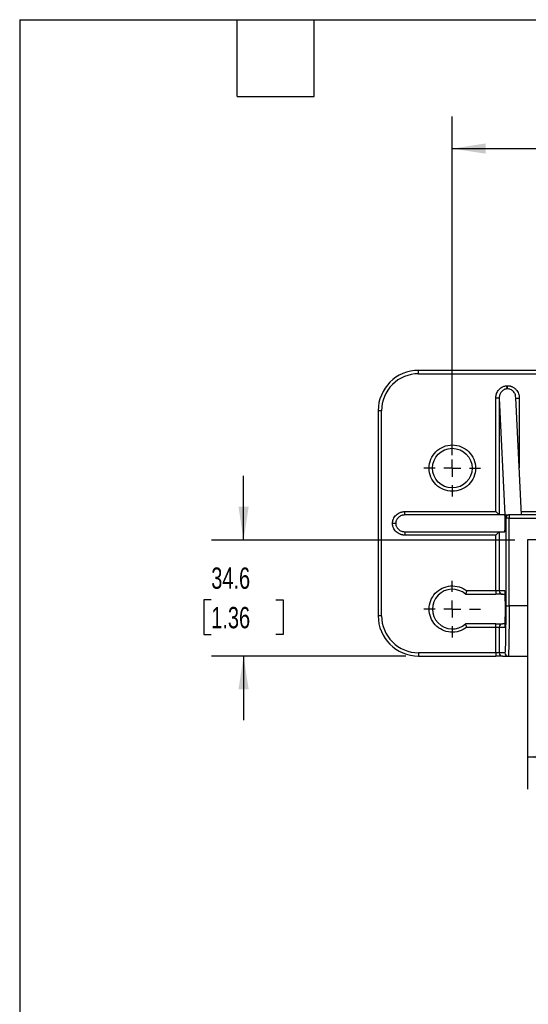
# Model space of a CAD drawing. Header units: millimetres. Extents: x 19 to 819, y 19 to 629.
# Tile 2 of 5: x 19 to 170, y 336 to 629. Entities that reach past the tile are written whole.
import ezdxf

# ---------------------------------------------------------------- set-up
doc = ezdxf.new("R2010")
doc.units = ezdxf.units.MM
doc.header["$LTSCALE"] = 3
doc.linetypes.add('CENTERX2', pattern=[20.32, 12.7, -2.54, 2.54, -2.54])
doc.layers.add('CENTER', color=40, linetype='CENTERX2')
doc.layers.add('DIMENSIONS', color=140, linetype='Continuous', lineweight=25)
doc.layers.add('TEXT', color=140, linetype='Continuous', lineweight=25)
doc.styles.add('SLDTEXTSTYLE0', font='TXT', dxfattribs={"width": 0.7})
doc.dimstyles.new('SLDDIMSTYLE1', dxfattribs={"dimtxt": 6.474023, "dimasz": 9.906, "dimexe": 0, "dimexo": 0.0625, "dimgap": 1.618506, "dimtad": 0, "dimtih": 1, "dimtoh": 1, "dimrnd": 1e-09, "dimzin": 12, "dimdsep": 46, "dimtxsty": 'SLDTEXTSTYLE0', "dimsah": 1, "dimcen": 0.09, "dimadec": 0, "dimazin": 3, "dimtfac": 1, "dimtofl": 0, "dimtmove": 0, "dimatfit": 3, "dimfxl": 0, "dimfrac": 2, "dimtolj": 1, "dimtzin": 12, "dimarcsym": 0})
doc.dimstyles.new('SLDDIMSTYLE2', dxfattribs={"dimtxt": 6.474023, "dimasz": 9.906, "dimexe": 0, "dimexo": 0.0625, "dimgap": 1.618506, "dimtad": 0, "dimtih": 1, "dimtoh": 1, "dimrnd": 1e-09, "dimzin": 12, "dimdsep": 46, "dimtxsty": 'SLDTEXTSTYLE0', "dimsah": 1, "dimcen": 0.09, "dimadec": 0, "dimazin": 3, "dimtfac": 1, "dimtmove": 0, "dimatfit": 0, "dimfxl": 0, "dimfrac": 2, "dimtolj": 1, "dimtzin": 12, "dimarcsym": 0})

# ---------------------------------------------------------------- blocks, each defined once
blk = doc.blocks.new('_D_11')
at = {"layer": 'DIMENSIONS'}
for p, q in [((147.83, 499.05), (147.83, 599.83)), ((271.7, 499.05), (271.7, 599.83)), ((147.83, 590.3), (193.15, 590.3)), ((201.93, 590.3), (199.75, 590.3)), ((199.75, 590.3), (199.75, 580.02)), ((221.16, 590.3), (223.34, 590.3)), ((223.34, 590.3), (223.34, 580.02)), ((271.7, 590.3), (229.94, 590.3)), ((199.75, 580.02), (201.93, 580.02)), ((223.34, 580.02), (221.16, 580.02))]:
    blk.add_line(p, q, dxfattribs=at)
for points in [[(147.83, 590.3), (157.74, 588.78), (157.74, 591.83)], [(271.7, 590.3), (261.79, 591.83), (261.79, 588.78)]]:
    blk.add_solid(points, dxfattribs=at)
at = {"layer": 'DIMENSIONS', "char_height": 6.35, "attachment_point": 1, "style": 'SLDTEXTSTYLE0'}
for s, insert in [('123.9', (199.23, 599.94)), ('4.88', (201.93, 588.2))]:
    blk.add_mtext(s, dxfattribs=dict(at, insert=insert))
blk = doc.blocks.new('_D_16')
at = {"layer": 'DIMENSIONS'}
for p, q in [((85.7, 473.85), (85.7, 492.9)), ((166.4, 473.85), (76.18, 473.85)), ((76.08, 456.04), (73.91, 456.04)), ((73.91, 456.04), (73.91, 445.75)), ((95.32, 456.04), (97.5, 456.04)), ((97.5, 456.04), (97.5, 445.75)), ((73.91, 445.75), (76.08, 445.75)), ((97.5, 445.75), (95.32, 445.75)), ((133.96, 439.3), (76.18, 439.3)), ((85.7, 439.3), (85.7, 420.25))]:
    blk.add_line(p, q, dxfattribs=at)
for points in [[(85.7, 473.85), (87.23, 483.76), (84.18, 483.76)], [(85.7, 439.3), (84.18, 429.4), (87.23, 429.4)]]:
    blk.add_solid(points, dxfattribs=at)
at = {"layer": 'DIMENSIONS', "char_height": 6.35, "attachment_point": 1, "style": 'SLDTEXTSTYLE0'}
for s, insert in [('34.6', (76.08, 465.68)), ('1.36', (76.08, 453.94))]:
    blk.add_mtext(s, dxfattribs=dict(at, insert=insert))
blk = doc.blocks.new('_D_17')
at = {"layer": 'DIMENSIONS'}
for p, q in [((170.21, 470.04), (170.21, 399.77)), ((250.33, 435.49), (250.33, 399.77)), ((170.21, 409.3), (193.15, 409.3)), ((201.93, 409.3), (199.75, 409.3)), ((199.75, 409.3), (199.75, 399.01)), ((221.16, 409.3), (223.34, 409.3)), ((223.34, 409.3), (223.34, 399.01)), ((250.33, 409.3), (229.94, 409.3)), ((199.75, 399.01), (201.93, 399.01)), ((223.34, 399.01), (221.16, 399.01))]:
    blk.add_line(p, q, dxfattribs=at)
for points in [[(170.21, 409.3), (180.11, 407.77), (180.11, 410.82)], [(250.33, 409.3), (240.42, 410.82), (240.42, 407.77)]]:
    blk.add_solid(points, dxfattribs=at)
at = {"layer": 'DIMENSIONS', "char_height": 6.35, "attachment_point": 1, "style": 'SLDTEXTSTYLE0'}
for s, insert in [('80.1', (201.93, 418.93)), ('3.15', (201.93, 407.19))]:
    blk.add_mtext(s, dxfattribs=dict(at, insert=insert))
blk = doc.blocks.new('SW_CENTERMARKSYMBOL_3')
at = {"layer": 'CENTER', "color": 0}
for p, q in [((0, 5.08), (0, 8.44)), ((-5.08, 0), (-8.44, 0)), ((0, 0), (-2.54, 0)), ((0, 0), (0, 2.54)), ((0, 0), (0, -2.54)), ((0, 0), (2.54, 0)), ((5.08, 0), (8.44, 0)), ((0, -5.08), (0, -8.44))]:
    blk.add_line(p, q, dxfattribs=at)
blk = doc.blocks.new('SW_CENTERMARKSYMBOL_4')
at = {"layer": 'CENTER', "color": 0}
for p, q in [((0, 5.08), (0, 8.44)), ((-5.08, 0), (-8.44, 0)), ((0, 0), (-2.54, 0)), ((0, 0), (0, 2.54)), ((0, 0), (0, -2.54)), ((0, 0), (2.54, 0)), ((5.08, 0), (8.44, 0)), ((0, -5.08), (0, -8.44))]:
    blk.add_line(p, q, dxfattribs=at)

msp = doc.modelspace()

# ---------------------------------------------------------------- linework, layer by layer
for p, q in [((137.765, 523.305), (137.765, 524.305)), ((281.765, 524.305), (137.765, 524.305)), ((137.765, 523.305), (281.765, 523.305)), ((164.149, 518.819), (164.104, 519.758)), ((164.277, 518.821), (164.283, 519.761)), ((161.782, 516.06), (160.783, 516.06)), ((160.783, 482.305), (160.783, 516.06)), ((161.782, 516.06), (163.453, 481.305)), ((161.782, 516.06), (161.782, 481.305)), ((166.76, 516.154), (166.684, 516.592)), ((168.455, 481.305), (166.78, 516.157)), ((166.787, 516.016), (167.784, 516.016)), ((167.784, 516.016), (167.784, 495.279)), ((125.765, 512.305), (125.765, 451.305)), ((126.765, 512.305), (125.765, 512.305)), ((126.765, 451.305), (126.765, 512.305)), ((133.702, 481.305), (133.702, 482.305)), ((133.702, 482.305), (160.783, 482.305)), ((163.427, 481.305), (133.702, 481.305)), ((161.782, 481.305), (160.783, 482.305)), ((163.456, 481.259), (163.453, 481.305)), ((164.738, 481.305), (164.555, 481.305)), ((254.793, 481.305), (164.738, 481.305)), ((164.738, 481.305), (164.738, 480.305)), ((168.407, 482.305), (184.365, 482.305)), ((130.986, 478.805), (130.032, 478.805)), ((163.738, 480.305), (163.555, 480.305)), ((163.738, 480.305), (163.738, 454.305)), ((164.738, 480.305), (163.738, 480.305)), ((164.738, 454.305), (164.738, 480.305)), ((164.738, 480.305), (254.793, 480.305)), ((133.702, 476.305), (163.427, 476.305)), ((133.702, 476.305), (133.702, 475.305)), ((160.783, 475.305), (133.702, 475.305)), ((161.782, 476.304), (160.783, 475.305)), ((160.783, 458.705), (160.783, 475.305)), ((161.782, 476.304), (161.782, 458.705)), ((250.325, 473.855), (170.205, 473.855)), ((170.205, 473.855), (170.205, 454.305)), ((151.765, 457.705), (160.783, 457.705)), ((160.783, 458.705), (152.13, 458.705)), ((160.783, 458.705), (160.783, 457.705)), ((161.782, 458.705), (160.783, 458.705)), ((163.434, 458.705), (161.782, 458.705)), ((162.782, 457.705), (163.488, 457.705)), ((163.738, 454.305), (164.738, 454.305)), ((170.205, 454.305), (164.738, 454.305)), ((170.205, 454.305), (170.205, 439.305)), ((126.765, 451.305), (125.765, 451.305)), ((160.783, 448.905), (151.765, 448.905)), ((160.783, 447.905), (160.783, 448.905)), ((163.488, 448.905), (162.782, 448.905)), ((152.13, 447.905), (160.783, 447.905)), ((160.783, 447.905), (161.782, 447.905)), ((160.783, 440.305), (160.783, 447.905)), ((161.782, 447.905), (161.782, 440.305)), ((161.782, 447.905), (163.434, 447.905)), ((160.783, 440.305), (137.765, 440.305)), ((137.765, 440.305), (137.765, 439.305)), ((160.783, 440.305), (160.783, 439.305)), ((161.782, 440.305), (160.783, 440.305)), ((163.494, 440.305), (161.782, 440.305)), ((137.765, 439.305), (160.783, 439.305)), ((162.782, 439.305), (164.493, 439.305)), ((164.493, 439.305), (170.205, 439.305))]:
    msp.add_line(p, q)
msp.add_circle((147.835, 495.235), 5.9)
for centre, radius, start, end in [((137.765, 512.305), 12, 90, 180), ((164.555, 480.305), 1, 90.00436, 180.00436), ((164.738, 480.305), 1, 90.00436, 180.00436), ((147.835, 453.305), 5.9, 48.22465, 311.77535), ((162.782, 458.705), 1, 179.99564, 269.99564), ((137.765, 451.305), 12, 180, 270), ((162.782, 447.905), 1, 90.00436, 180.00436), ((162.782, 440.305), 1, 179.99564, 269.99564), ((164.494, 440.305), 1, 179.99564, 269.99564)]:
    msp.add_arc(centre, radius, start, end)
for centre, major_axis, ratio, start_param, end_param in [((161.783, 482.305), (0, 1), 0.0174551, 3.1241394, 3.1415927), ((163.427, 478.805), (0, 2.5), 0.0614048, 6.0910259, 6.2831853), ((163.427, 478.805), (0, 2.5), 0.0614048, 3.1415927, 5.3597513), ((161.783, 475.305), (0, 1), 0.0174551, 0, 0.0174533)]:
    msp.add_ellipse(centre, major_axis=major_axis, ratio=ratio, start_param=start_param, end_param=end_param)
for points, knots in [([(137.765, 523.305), (134.848, 523.305), (132.05, 522.146), (127.924, 518.02), (126.765, 515.222), (126.765, 512.305)], [0, 0, 0, 0, 0.5, 0.5, 1, 1, 1, 1]), ([(160.783, 516.06), (160.783, 516.125), (160.785, 516.255), (160.8, 516.449), (160.823, 516.641), (160.857, 516.832), (160.899, 517.02), (160.951, 517.206), (161.068, 517.557), (161.3, 518.053), (161.726, 518.632), (162.249, 519.113), (162.748, 519.409), (163.162, 519.578), (163.47, 519.67), (163.784, 519.733), (163.997, 519.75), (164.104, 519.758)], [0, 0, 0, 0, 0.035722, 0.0711822, 0.1064664, 0.1416616, 0.1768556, 0.2121362, 0.2475904, 0.3793598, 0.5097432, 0.6384702, 0.7658371, 0.8248259, 0.8831462, 0.9413518, 1, 1, 1, 1]), ([(164.149, 518.819), (164.099, 518.815), (163.999, 518.809), (163.848, 518.786), (163.699, 518.753), (163.552, 518.71), (163.407, 518.657), (163.162, 518.548), (162.827, 518.34), (162.458, 517.988), (162.153, 517.554), (161.967, 517.145), (161.859, 516.769), (161.795, 516.437), (161.787, 516.192), (161.782, 516.06)], [0, 0, 0, 0, 0.0375191, 0.0752174, 0.1131305, 0.1512929, 0.1897388, 0.2285015, 0.3512878, 0.4820222, 0.606895, 0.746787, 0.8163282, 0.9007316, 1, 1, 1, 1]), ([(164.104, 519.758), (164.134, 519.759), (164.194, 519.761), (164.253, 519.761), (164.283, 519.761)], [0, 0, 0, 0, 0.4999784, 1, 1, 1, 1]), ([(166.684, 516.592), (166.665, 516.743), (166.599, 517.261), (166.192, 517.876), (165.663, 518.368), (165.215, 518.628), (164.75, 518.788), (164.433, 518.81), (164.277, 518.821)], [0, 0, 0, 0, 0.1285152, 0.4377617, 0.5918054, 0.7350753, 0.8692737, 1, 1, 1, 1]), ([(164.283, 519.761), (164.346, 519.76), (164.473, 519.757), (164.661, 519.739), (164.847, 519.712), (165.031, 519.673), (165.214, 519.624), (165.394, 519.564), (165.624, 519.473), (165.897, 519.339), (166.205, 519.146), (166.495, 518.918), (166.852, 518.573), (167.233, 518.075), (167.502, 517.517), (167.65, 517.056), (167.727, 516.715), (167.775, 516.367), (167.781, 516.133), (167.784, 516.016)], [0, 0, 0, 0, 0.0334072, 0.0665999, 0.0996865, 0.1327766, 0.1659796, 0.1994038, 0.2331556, 0.2961689, 0.3596316, 0.4247486, 0.4903769, 0.621174, 0.7534808, 0.8152008, 0.8765318, 0.9379677, 1, 1, 1, 1]), ([(140.935, 495.235), (140.935, 497.065), (141.662, 498.82), (144.25, 501.408), (146.005, 502.135), (149.665, 502.135), (151.42, 501.408), (154.008, 498.82), (154.735, 497.065), (154.735, 495.235)], [0, 0, 0, 0, 0.25, 0.25, 0.5, 0.5, 0.75, 0.75, 1, 1, 1, 1]), ([(154.735, 495.235), (154.735, 493.405), (154.008, 491.65), (151.42, 489.062), (149.665, 488.335), (146.005, 488.335), (144.25, 489.062), (141.662, 491.65), (140.935, 493.405), (140.935, 495.235)], [0, 0, 0, 0, 0.25, 0.25, 0.5, 0.5, 0.75, 0.75, 1, 1, 1, 1]), ([(130.032, 478.805), (130.033, 478.868), (130.035, 478.994), (130.052, 479.182), (130.078, 479.368), (130.115, 479.553), (130.162, 479.735), (130.22, 479.916), (130.351, 480.259), (130.614, 480.743), (131.092, 481.298), (131.675, 481.753), (132.224, 482.023), (132.678, 482.171), (133.014, 482.248), (133.356, 482.296), (133.586, 482.302), (133.702, 482.305)], [0, 0, 0, 0, 0.0337292, 0.0672268, 0.1005996, 0.1339553, 0.1674019, 0.2010467, 0.2349947, 0.3630954, 0.4924583, 0.6229642, 0.7547128, 0.8161246, 0.8771389, 0.9382626, 1, 1, 1, 1]), ([(133.702, 481.305), (133.647, 481.304), (133.541, 481.302), (133.387, 481.289), (133.245, 481.27), (133.114, 481.246), (132.995, 481.219), (132.887, 481.19), (132.791, 481.16), (132.55, 481.077), (132.196, 480.906), (131.762, 480.579), (131.416, 480.187), (131.204, 479.81), (131.089, 479.502), (131.03, 479.272), (130.993, 479.039), (130.988, 478.882), (130.986, 478.805)], [0, 0, 0, 0, 0.0403841, 0.0781522, 0.1133045, 0.1458409, 0.1757616, 0.2030669, 0.227757, 0.2498324, 0.3899151, 0.5142403, 0.6458796, 0.7696604, 0.828092, 0.885897, 0.943168, 1, 1, 1, 1]), ([(163.453, 481.305), (163.457, 481.305), (163.464, 481.305), (163.485, 481.305), (163.508, 481.305), (163.548, 481.304), (163.614, 481.305), (163.729, 481.305), (163.873, 481.305), (164.038, 481.305), (164.207, 481.305), (164.371, 481.305), (164.496, 481.305), (164.555, 481.305)], [0, 0, 0, 0, 0.0805937, 0.1499287, 0.2080049, 0.2548224, 0.3901174, 0.5087444, 0.6420329, 0.7596733, 0.8477796, 0.927852, 1, 1, 1, 1]), ([(163.549, 480.312), (163.546, 480.392), (163.549, 480.471), (163.559, 480.614), (163.565, 480.679), (163.573, 480.849), (163.567, 480.931), (163.537, 481.064), (163.517, 481.115), (163.48, 481.2), (163.464, 481.234), (163.456, 481.259)], [0, 0, 0, 0, 0.125, 0.125, 0.25, 0.25, 0.5, 0.5, 0.75, 0.75, 1, 1, 1, 1]), ([(133.702, 475.305), (133.636, 475.306), (133.504, 475.307), (133.307, 475.323), (133.111, 475.348), (132.918, 475.383), (132.727, 475.428), (132.537, 475.484), (132.18, 475.608), (131.675, 475.856), (131.092, 476.31), (130.614, 476.866), (130.329, 477.392), (130.172, 477.827), (130.092, 478.147), (130.041, 478.474), (130.035, 478.694), (130.032, 478.805)], [0, 0, 0, 0, 0.0353663, 0.0704709, 0.1054064, 0.140267, 0.1751471, 0.2101413, 0.2453431, 0.3769982, 0.5075996, 0.6368708, 0.7650651, 0.8242206, 0.8827109, 0.9411114, 1, 1, 1, 1]), ([(130.986, 478.805), (130.987, 478.753), (130.989, 478.649), (131.005, 478.493), (131.032, 478.338), (131.069, 478.185), (131.117, 478.033), (131.217, 477.776), (131.416, 477.422), (131.762, 477.031), (132.196, 476.703), (132.603, 476.507), (132.977, 476.39), (133.311, 476.32), (133.564, 476.31), (133.702, 476.305)], [0, 0, 0, 0, 0.0378511, 0.0758851, 0.1141305, 0.1526152, 0.1913669, 0.2304125, 0.3541841, 0.4858519, 0.6101673, 0.7502798, 0.8149315, 0.8981743, 1, 1, 1, 1]), ([(163.549, 480.312), (163.55, 480.31), (163.552, 480.306), (163.554, 480.305), (163.555, 480.305)], [0, 0, 0, 0, 0.4993048, 1, 1, 1, 1]), ([(152.13, 447.905), (150.768, 446.822), (149.048, 446.293), (145.579, 446.556), (143.957, 447.338), (141.592, 449.889), (140.935, 451.565), (140.935, 455.044), (141.592, 456.72), (143.957, 459.271), (145.579, 460.053), (149.048, 460.316), (150.768, 459.788), (152.13, 458.705)], [0, 0, 0, 0, 0.1666667, 0.1666667, 0.3333333, 0.3333333, 0.5, 0.5, 0.6666667, 0.6666667, 0.8333333, 0.8333333, 1, 1, 1, 1]), ([(152.13, 458.705), (152.119, 458.672), (152.097, 458.61), (152.065, 458.519), (152.036, 458.435), (152.009, 458.358), (151.984, 458.289), (151.961, 458.226), (151.94, 458.17), (151.922, 458.121), (151.906, 458.078), (151.892, 458.041), (151.864, 457.967), (151.828, 457.869), (151.792, 457.774), (151.77, 457.715), (151.767, 457.708), (151.765, 457.705)], [0, 0, 0, 0, 0.0632521, 0.1229533, 0.1791037, 0.2317038, 0.2807542, 0.3262558, 0.3682097, 0.4066176, 0.4414815, 0.4728047, 0.5005913, 0.6340988, 0.7614978, 0.883278, 1, 1, 1, 1]), ([(162.782, 457.705), (162.773, 457.705), (162.558, 457.705), (161.81, 457.705), (161.307, 457.705), (160.783, 457.705)], [0, 0, 0, 0, 0.5, 0.5, 1, 1, 1, 1]), ([(163.434, 458.705), (163.435, 458.704), (163.438, 458.703), (163.441, 458.691), (163.445, 458.673), (163.448, 458.648), (163.453, 458.598), (163.46, 458.503), (163.469, 458.331), (163.478, 458.108), (163.489, 457.737), (163.501, 457.15), (163.512, 456.428), (163.518, 455.793), (163.522, 455.302), (163.525, 454.799), (163.527, 454.352), (163.528, 453.962), (163.528, 453.634), (163.528, 453.415), (163.528, 453.305)], [0, 0, 0, 0, 0.0233363, 0.0466305, 0.0699139, 0.0932179, 0.1165736, 0.17831, 0.2401086, 0.3044185, 0.36879, 0.5000299, 0.6312658, 0.69557, 0.7599358, 0.8216644, 0.8834551, 0.9223141, 0.961114, 1, 1, 1, 1]), ([(163.738, 454.305), (163.738, 452.472), (163.732, 450.64), (163.707, 447.254), (163.689, 445.701), (163.644, 443.109), (163.617, 442.072), (163.558, 440.669), (163.526, 440.305), (163.494, 440.305)], [0, 0, 0, 0, 0.25, 0.25, 0.5, 0.5, 0.75, 0.75, 1, 1, 1, 1]), ([(164.738, 454.305), (164.738, 454.176), (164.738, 453.919), (164.737, 453.533), (164.737, 453.146), (164.736, 452.758), (164.736, 452.37), (164.735, 451.982), (164.734, 451.593), (164.732, 451.205), (164.731, 450.818), (164.729, 450.431), (164.728, 450.046), (164.726, 449.663), (164.723, 449.281), (164.721, 448.901), (164.719, 448.524), (164.716, 448.15), (164.713, 447.779), (164.71, 447.412), (164.707, 447.048), (164.704, 446.689), (164.7, 446.334), (164.697, 445.983), (164.693, 445.638), (164.689, 445.299), (164.685, 444.965), (164.68, 444.638), (164.676, 444.317), (164.671, 444.003), (164.666, 443.701), (164.661, 443.406), (164.656, 443.116), (164.651, 442.822), (164.644, 442.527), (164.638, 442.232), (164.631, 441.939), (164.624, 441.65), (164.616, 441.367), (164.608, 441.092), (164.6, 440.827), (164.591, 440.575), (164.582, 440.337), (164.572, 440.117), (164.562, 439.917), (164.552, 439.74), (164.541, 439.589), (164.53, 439.466), (164.518, 439.375), (164.506, 439.316), (164.498, 439.308), (164.493, 439.305)], [0, 0, 0, 0, 0.0163284, 0.032722, 0.0491808, 0.0657047, 0.0822938, 0.098948, 0.1156675, 0.1324521, 0.1493018, 0.1662168, 0.1831969, 0.2002423, 0.2173528, 0.2345285, 0.2517694, 0.2690755, 0.2864468, 0.3038833, 0.321385, 0.3389519, 0.3565841, 0.3742814, 0.392044, 0.4098717, 0.4277647, 0.4457229, 0.4637464, 0.481835, 0.4999889, 0.517405, 0.5356195, 0.5546324, 0.5744437, 0.5950534, 0.6164615, 0.6386679, 0.6616728, 0.6854759, 0.7100774, 0.7354773, 0.7616755, 0.788672, 0.8164669, 0.84506, 0.8744515, 0.9046412, 0.9356292, 0.9674155, 1, 1, 1, 1]), ([(126.765, 451.305), (126.765, 448.387), (127.924, 445.589), (132.05, 441.464), (134.848, 440.305), (137.765, 440.305)], [0, 0, 0, 0, 0.5, 0.5, 1, 1, 1, 1]), ([(163.528, 453.305), (163.528, 453.239), (163.528, 453.107), (163.528, 452.91), (163.528, 452.713), (163.528, 452.517), (163.527, 452.215), (163.525, 451.81), (163.522, 451.307), (163.518, 450.816), (163.512, 450.181), (163.501, 449.459), (163.489, 448.873), (163.478, 448.502), (163.469, 448.278), (163.46, 448.107), (163.453, 448.001), (163.446, 447.942), (163.44, 447.91), (163.436, 447.907), (163.434, 447.905)], [0, 0, 0, 0, 0.0233327, 0.0466234, 0.0699034, 0.0932039, 0.1165562, 0.1782842, 0.2400754, 0.3043788, 0.3687455, 0.4999813, 0.6312213, 0.6955303, 0.7599026, 0.8216386, 0.8834377, 0.9223024, 0.9611081, 1, 1, 1, 1]), ([(152.13, 447.905), (152.119, 447.937), (152.096, 448), (152.062, 448.095), (152.029, 448.188), (151.986, 448.311), (151.934, 448.454), (151.877, 448.609), (151.829, 448.735), (151.797, 448.821), (151.778, 448.872), (151.767, 448.899), (151.766, 448.903), (151.765, 448.905)], [0, 0, 0, 0, 0.0627043, 0.125377, 0.1880176, 0.2506269, 0.377721, 0.5002747, 0.6308081, 0.7499068, 0.8349741, 0.9182697, 1, 1, 1, 1]), ([(160.783, 448.905), (161.307, 448.905), (161.81, 448.905), (162.558, 448.905), (162.773, 448.905), (162.782, 448.905)], [0, 0, 0, 0, 0.5, 0.5, 1, 1, 1, 1]), ([(162.782, 439.305), (162.773, 439.305), (162.558, 439.305), (161.81, 439.305), (161.307, 439.305), (160.783, 439.305)], [0, 0, 0, 0, 0.5, 0.5, 1, 1, 1, 1])]:
    msp.add_open_spline(points, degree=3, knots=knots)
for points in [[(164.262, 518.821), (164.225, 518.821), (164.187, 518.821), (164.149, 518.819)], [(164.277, 518.821), (164.272, 518.821), (164.267, 518.821), (164.262, 518.821)]]:
    msp.add_open_spline(points, degree=3)
at = {"layer": 'TEXT'}
for p, q in [((19.05, 628.65), (819.15, 628.65)), ((19.05, 628.65), (19.05, 19.05)), ((83.82, 605.79), (83.82, 628.65)), ((106.68, 605.79), (106.68, 628.65)), ((83.82, 605.79), (106.68, 605.79))]:
    msp.add_line(p, q, dxfattribs=at)

# ---------------------------------------------------------------- block references
at = {"layer": 'CENTER'}
for name, p in [('SW_CENTERMARKSYMBOL_3', (147.835, 495.235)), ('SW_CENTERMARKSYMBOL_4', (147.835, 453.305))]:
    msp.add_blockref(name, p, dxfattribs=at)

# ---------------------------------------------------------------- dimensions: what is measured, and where the dimension line sits
at = {"layer": 'DIMENSIONS'}
for base, p1, p2, picture, middle in [((271.696, 590.305), (147.835, 495.235), (271.696, 495.235), '_D_11', (211.544, 590.305)), ((170.205, 409.299), (250.325, 439.305), (170.205, 473.855), '_D_17', (211.544, 409.299))]:
    dim = msp.add_linear_dim(base=base, p1=p1, p2=p2, dimstyle='SLDDIMSTYLE1', dxfattribs=at)
    dim.commit()
    dim.dimension.update_dxf_attribs({"geometry": picture, "text_midpoint": middle, "dimtype": 160})
dim = msp.add_linear_dim(base=(85.704, 439.305), p1=(170.205, 473.855), p2=(137.765, 439.305), angle=90, dimstyle='SLDDIMSTYLE2', dxfattribs=at)
dim.commit()
dim.dimension.update_dxf_attribs({"geometry": '_D_16', "text_midpoint": (85.704, 456.044), "dimtype": 160})

doc.saveas('drawing.dxf')
